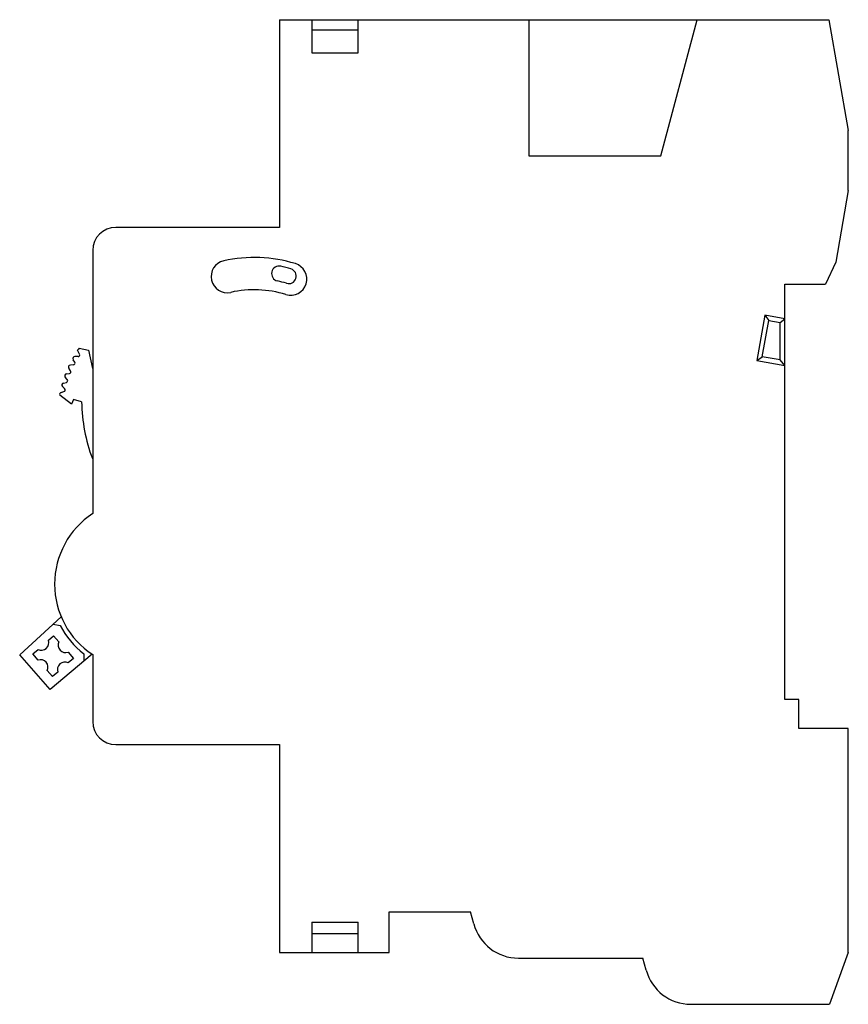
# Model space of a CAD drawing. Header units: millimetres. Extents: x 10.3 to 82.1, y 21.6 to 106.9.
import ezdxf

# ---------------------------------------------------------------- set-up
doc = ezdxf.new("R2010")
doc.units = ezdxf.units.MM
doc.header["$LTSCALE"] = 8.370238
doc.layers.get('0').update_dxf_attribs({"linetype": 'CONTINUOUS'})

msp = doc.modelspace()

# ---------------------------------------------------------------- linework, layer by layer
at = {"color": 7, "linetype": 'CONTINUOUS'}
for p, q in [((32.796, 106.854), (32.796, 88.854)), ((32.796, 106.854), (80.403, 106.854)), ((35.596, 106.854), (35.596, 103.979)), ((39.596, 103.979), (39.596, 106.854)), ((54.396, 106.854), (54.396, 95.054)), ((65.832, 95.054), (68.994, 106.854)), ((80.403, 106.854), (82.095, 97.254)), ((35.596, 105.979), (39.596, 105.979)), ((35.596, 103.979), (39.596, 103.979)), ((82.095, 92.054), (82.095, 97.254)), ((54.396, 95.054), (65.832, 95.054)), ((82.095, 92.054), (81.002, 85.854)), ((32.796, 88.854), (18.596, 88.854)), ((16.596, 86.854), (16.596, 64.06)), ((81.002, 85.854), (80.116, 83.954)), ((76.596, 83.954), (80.116, 83.954)), ((76.596, 47.954), (76.596, 83.954)), ((74.869, 81.255), (74.178, 77.335)), ((76.596, 80.95), (74.869, 81.255)), ((74.869, 81.255), (75.194, 80.792)), ((74.642, 77.66), (75.194, 80.792)), ((75.194, 80.792), (76.196, 80.615)), ((76.196, 80.615), (76.596, 80.95)), ((76.196, 77.386), (76.196, 80.615)), ((15.324, 77.663), (15.063, 77.674)), ((15.464, 77.882), (15.293, 78.21)), ((15.416, 78.386), (16.22, 78.237)), ((16.22, 78.237), (16.574, 76.647)), ((74.178, 77.335), (74.642, 77.66)), ((76.196, 77.386), (74.642, 77.66)), ((14.925, 76.948), (14.663, 76.937)), ((15.045, 77.179), (14.904, 77.4)), ((74.178, 77.335), (76.596, 76.909)), ((76.596, 76.909), (76.196, 77.386)), ((14.328, 76.169), (14.587, 76.202)), ((14.688, 76.442), (14.529, 76.65)), ((16.574, 76.647), (16.596, 76.643)), ((14.168, 74.891), (13.976, 75.069)), ((14.059, 75.375), (14.315, 75.43)), ((14.394, 75.678), (14.218, 75.871)), ((14.747, 73.552), (13.737, 74.326)), ((13.872, 74.564), (14.11, 74.638)), ((14.932, 73.957), (14.747, 73.552)), ((15.632, 73.737), (14.932, 73.957)), ((10.269, 51.835), (13.869, 55.12)), ((13.174, 54.486), (13.775, 54.38)), ((12.762, 53.087), (13.213, 53.483)), ((13.213, 53.483), (13.674, 52.956)), ((11.407, 51.902), (11.859, 52.297)), ((14.465, 52.053), (14.926, 51.526)), ((12.904, 48.826), (10.269, 51.835)), ((11.869, 51.375), (11.407, 51.902)), ((16.545, 51.881), (12.904, 48.826)), ((14.926, 51.526), (14.474, 51.131)), ((15.821, 51.913), (15.831, 51.281)), ((16.596, 51.847), (16.596, 46.054)), ((13.12, 49.945), (12.659, 50.472)), ((13.572, 50.341), (13.12, 49.945)), ((77.796, 47.954), (76.596, 47.954)), ((77.796, 45.454), (77.796, 47.954)), ((82.095, 45.454), (77.796, 45.454)), ((82.095, 26.051), (82.095, 45.454)), ((18.596, 44.054), (32.796, 44.054)), ((32.796, 44.054), (32.796, 26.054)), ((42.296, 29.554), (49.356, 29.554)), ((42.296, 26.054), (42.296, 29.554)), ((49.634, 28.518), (49.356, 29.554)), ((35.596, 28.679), (39.596, 28.679)), ((35.596, 28.679), (35.596, 26.054)), ((39.596, 26.054), (39.596, 28.679)), ((35.596, 27.679), (39.596, 27.679)), ((32.796, 26.054), (42.296, 26.054)), ((82.095, 26.051), (80.458, 21.554)), ((53.497, 25.554), (64.297, 25.554)), ((64.575, 24.518), (64.297, 25.554)), ((68.438, 21.554), (80.458, 21.554))]:
    msp.add_line(p, q, dxfattribs=at)
for centre, radius, start, end in [((18.596, 86.854), 2, 90, 180), ((30.596, 74.054), 12.2, 73, 102.5), ((28.259, 84.598), 1.4, 102.5, 282.5), ((32.754, 84.86), 0.651, 77.25903, 257.25903), ((30.317, 74.082), 11.701, 72.75903, 77.25903), ((33.754, 84.382), 1.4, 253, 73), ((33.592, 84.636), 0.651, 252.75903, 72.75903), ((30.317, 74.082), 10.399, 72.75903, 77.25903), ((30.596, 74.054), 9.4, 73, 102.5), ((15.055, 77.495), 0.179, 87.54651, 212.44651), ((23.474, 72.634), 9.9, 144.48246, 145.72515), ((15.331, 77.813), 0.15, 267.54651, 27.54651), ((14.671, 76.759), 0.179, 92.44651, 217.34651), ((14.918, 77.098), 0.15, 272.44651, 32.44651), ((14.351, 75.992), 0.179, 97.34651, 222.24651), ((14.568, 76.351), 0.15, 277.34651, 37.34651), ((14.097, 75.2), 0.179, 102.24651, 227.14651), ((14.283, 75.577), 0.15, 282.24651, 42.24651), ((13.931, 74.373), 0.2, 107.14651, 193.58775), ((14.066, 74.781), 0.15, 287.14651, 47.14651), ((30.629, 74.054), 15, 181.20944, 200.37675), ((20.596, 57.954), 7.3, 123.22616, 236.77384), ((20.596, 57.954), 7.7, 207.64926, 231.67543), ((12.146, 52.88), 0.65, 243.82551, 18.58578), ((14.258, 52.669), 0.65, 153.82551, 288.58578), ((12.076, 50.759), 0.65, 333.82551, 108.58578), ((14.188, 50.548), 0.65, 63.82551, 198.58578), ((18.596, 46.054), 2, 180, 270), ((53.497, 29.554), 4, 195, 270), ((68.438, 25.554), 4, 195, 270)]:
    msp.add_arc(centre, radius, start, end, dxfattribs=at)

doc.saveas('drawing.dxf')
